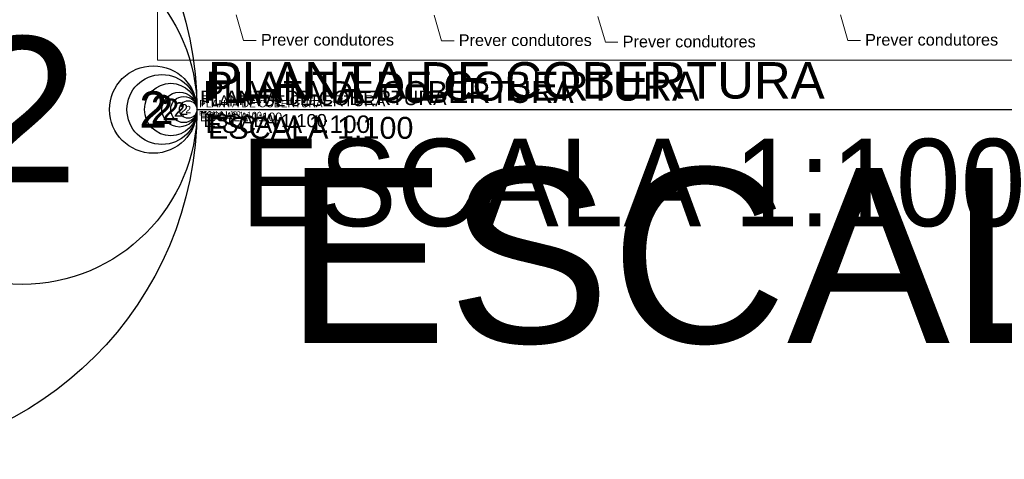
# Model space of a CAD drawing. Header units: millimetres. Extents: x -76 to 50459, y -22305 to 4164.
# Tile 39 of 85: x 4986 to 8362, y -358 to 1150. Entities that reach past the tile are written whole.
import ezdxf
from ezdxf.enums import TextEntityAlignment as Align
from ezdxf.xclip import XClip

# ---------------------------------------------------------------- set-up
doc = ezdxf.new("R2010")
doc.units = ezdxf.units.MM
for name, color, linetype in [('Rótulo.2D', 7, 'Continuous'), ('TEXTO', 7, 'Continuous'), ('TEXTO @ 0.1 (1)', 7, 'Continuous'), ('TEXTO @ 10 (1)', 7, 'Continuous'), ('TEXTO @ 10 (2)', 7, 'Continuous'), ('TEXTO @ 100', 7, 'Continuous'), ('TEXTO @ 15', 7, 'Continuous'), ('TEXTO @ 20 (1)', 7, 'Continuous'), ('TEXTO @ 200', 7, 'Continuous'), ('TEXTO @ 25', 7, 'Continuous'), ('TEXTO @ 5', 7, 'Continuous'), ('TEXTO @ 7.5', 7, 'Continuous')]:
    doc.layers.add(name, color=color, linetype=linetype)
doc.styles.add('3', font='arial.ttf', dxfattribs={"height": 3})
doc.styles.add('5', font='arial.ttf', dxfattribs={"height": 5})
doc.styles.add('GENERATED_STYLE_1', font='arial.ttf')

# ---------------------------------------------------------------- blocks, each defined once
blk = doc.blocks.new('Desenho_9_9', base_point=(-11.45, 294.2))
at = {"layer": 'Rótulo.2D', "color": 151, "linetype": 'Continuous', "lineweight": 0}
for p, q in [((877.62, 306.83), (878.9, 302.45)), ((911.54, 306.76), (912.82, 302.38)), ((939.64, 306.53), (940.93, 302.15)), ((981.22, 306.83), (982.5, 302.45)), ((878.9, 302.45), (881.06, 302.45)), ((912.82, 302.38), (914.97, 302.38)), ((982.5, 302.45), (984.65, 302.45)), ((940.93, 302.15), (943.08, 302.15))]:
    blk.add_line(p, q, dxfattribs=at)
at = {"layer": 'Rótulo.2D', "color": 5, "linetype": 'Continuous', "lineweight": 0, "char_height": 2, "attachment_point": 4, "style": 'GENERATED_STYLE_1'}
for insert in [(881.86, 302.55), (915.77, 302.48), (943.88, 302.24), (985.45, 302.55)]:
    blk.add_mtext('\\A1;Prever condutores', dxfattribs=dict(at, insert=insert))
blk = doc.blocks.new('SIMBOLO NOMENCLATURA')
at = {"linetype": 'Continuous'}
blk.add_line((0, 0), (250, 0), dxfattribs=at)
blk.add_circle((-30, 0), 30, dxfattribs=at)
blk = doc.blocks.new('*U162')
at = {"layer": 'TEXTO @ 0.1 (1)', "linetype": 'Continuous', "xscale": 0.02, "yscale": 0.02, "zscale": 0.02}
blk.add_blockref('SIMBOLO NOMENCLATURA', (5593.5, 841.7), dxfattribs=at)
at = {"layer": 'TEXTO @ 10 (1)', "linetype": 'Continuous', "xscale": 2, "yscale": 2, "zscale": 2}
blk.add_blockref('SIMBOLO NOMENCLATURA', (5593.5, 841.7), dxfattribs=at)
at = {"layer": 'TEXTO @ 10 (2)', "linetype": 'Continuous', "xscale": 2, "yscale": 2, "zscale": 2}
blk.add_blockref('SIMBOLO NOMENCLATURA', (5593.5, 841.7), dxfattribs=at)
at = {"layer": 'TEXTO @ 100', "linetype": 'Continuous', "xscale": 20, "yscale": 20, "zscale": 20}
blk.add_blockref('SIMBOLO NOMENCLATURA', (5593.5, 841.7), dxfattribs=at)
at = {"layer": 'TEXTO @ 15', "linetype": 'Continuous', "xscale": 3, "yscale": 3, "zscale": 3}
blk.add_blockref('SIMBOLO NOMENCLATURA', (5593.5, 841.7), dxfattribs=at)
at = {"layer": 'TEXTO @ 20 (1)', "linetype": 'Continuous', "xscale": 4, "yscale": 4, "zscale": 4}
blk.add_blockref('SIMBOLO NOMENCLATURA', (5593.5, 841.7), dxfattribs=at)
at = {"layer": 'TEXTO @ 200', "linetype": 'Continuous', "xscale": 40, "yscale": 40, "zscale": 40}
blk.add_blockref('SIMBOLO NOMENCLATURA', (5593.5, 841.7), dxfattribs=at)
at = {"layer": 'TEXTO @ 25', "linetype": 'Continuous', "xscale": 5, "yscale": 5, "zscale": 5}
blk.add_blockref('SIMBOLO NOMENCLATURA', (5593.5, 841.7), dxfattribs=at)
at = {"layer": 'TEXTO @ 5', "linetype": 'Continuous'}
blk.add_blockref('SIMBOLO NOMENCLATURA', (5593.5, 841.7), dxfattribs=at)
at = {"layer": 'TEXTO @ 7.5', "linetype": 'Continuous', "xscale": 1.5, "yscale": 1.5, "zscale": 1.5}
blk.add_blockref('SIMBOLO NOMENCLATURA', (5593.5, 841.7), dxfattribs=at)
blk = doc.blocks.new('*U163')
at = {"layer": 'TEXTO @ 0.1 (1)', "style": '5'}
blk.add_text('PLANTA DE COBERTURA', height=0.5, dxfattribs=at).set_placement((5593.7, 841.8))
at = {"layer": 'TEXTO @ 10 (1)', "style": '5'}
blk.add_text('PLANTA DE COBERTURA', height=50, dxfattribs=at).set_placement((5603.7, 856.8))
at = {"layer": 'TEXTO @ 15', "style": '5'}
blk.add_text('PLANTA DE COBERTURA', height=75, dxfattribs=at).set_placement((5616.2, 864.3))
at = {"layer": 'TEXTO @ 20 (1)', "style": '5'}
blk.add_text('PLANTA DE COBERTURA', height=100, dxfattribs=at).set_placement((5623.7, 871.8))
at = {"layer": 'TEXTO @ 25', "style": '5'}
blk.add_text('PLANTA DE COBERTURA', height=125, dxfattribs=at).set_placement((5631.2, 879.3))
at = {"layer": 'TEXTO @ 5', "style": '5'}
blk.add_text('PLANTA DE COBERTURA', height=25, dxfattribs=at).set_placement((5601.2, 849.3))
at = {"layer": 'TEXTO @ 7.5', "style": '5'}
blk.add_text('PLANTA DE COBERTURA', height=37.5, dxfattribs=at).set_placement((5605, 853))
blk = doc.blocks.new('*U164')
at = {"layer": 'TEXTO @ 0.1 (1)', "style": '3'}
blk.add_text('ESCALA 1:100', height=0.3, dxfattribs=at).set_placement((5593.7, 841.3))
at = {"layer": 'TEXTO @ 10 (1)', "style": '3'}
blk.add_text('ESCALA 1:100', height=30, dxfattribs=at).set_placement((5603.7, 801.3))
at = {"layer": 'TEXTO @ 100', "style": '3'}
blk.add_text('ESCALA 1:100', height=300, dxfattribs=at).set_placement((5743.7, 441.3))
at = {"layer": 'TEXTO @ 15', "style": '3'}
blk.add_text('ESCALA 1:100', height=45, dxfattribs=at).set_placement((5616.2, 781.3))
at = {"layer": 'TEXTO @ 20 (1)', "style": '3'}
blk.add_text('ESCALA 1:100', height=60, dxfattribs=at).set_placement((5623.7, 761.3))
at = {"layer": 'TEXTO @ 200', "style": '3'}
blk.add_text('ESCALA 1:100', height=600, dxfattribs=at).set_placement((5893.7, 41.3))
at = {"layer": 'TEXTO @ 25', "style": '3'}
blk.add_text('ESCALA 1:100', height=75, dxfattribs=at).set_placement((5631.2, 741.3))
at = {"layer": 'TEXTO @ 5', "style": '3'}
blk.add_text('ESCALA 1:100', height=15, dxfattribs=at).set_placement((5601.2, 821.3))
at = {"layer": 'TEXTO @ 7.5', "style": '3'}
blk.add_text('ESCALA 1:100', height=22.5, dxfattribs=at).set_placement((5605, 811.3))
blk = doc.blocks.new('*U165')
at = {"layer": 'TEXTO @ 0.1 (1)', "style": '5'}
blk.add_text('2', height=0.5, dxfattribs=at).set_placement((5592.9, 841.7), align=Align.MIDDLE_CENTER)
at = {"layer": 'TEXTO @ 10 (1)', "style": '5'}
blk.add_text('2', height=50, dxfattribs=at).set_placement((5533.5, 841.7), align=Align.MIDDLE_CENTER)
at = {"layer": 'TEXTO @ 100', "style": '5'}
blk.add_text('2', height=500, dxfattribs=at).set_placement((4993.5, 841.7), align=Align.MIDDLE_CENTER)
at = {"layer": 'TEXTO @ 15', "style": '5'}
blk.add_text('2', height=75, dxfattribs=at).set_placement((5503.5, 841.7), align=Align.MIDDLE_CENTER)
at = {"layer": 'TEXTO @ 20 (1)', "style": '5'}
blk.add_text('2', height=100, dxfattribs=at).set_placement((5473.5, 841.7), align=Align.MIDDLE_CENTER)
at = {"layer": 'TEXTO @ 200', "style": '5'}
blk.add_text('2', height=1000, dxfattribs=at).set_placement((4393.5, 841.7), align=Align.MIDDLE_CENTER)
at = {"layer": 'TEXTO @ 25', "style": '5'}
blk.add_text('2', height=125, dxfattribs=at).set_placement((5443.5, 841.7), align=Align.MIDDLE_CENTER)
at = {"layer": 'TEXTO @ 5', "style": '5'}
blk.add_text('2', height=25, dxfattribs=at).set_placement((5563.5, 841.7), align=Align.MIDDLE_CENTER)
at = {"layer": 'TEXTO @ 7.5', "style": '5'}
blk.add_text('2', height=37.5, dxfattribs=at).set_placement((5548.5, 841.7), align=Align.MIDDLE_CENTER)

msp = doc.modelspace()

# ---------------------------------------------------------------- block references
at = {"color": 7, "linetype": 'Continuous', "lineweight": 0}
ref = msp.add_blockref('Desenho_9_9', (-12053.3263, 913.7917), dxfattribs=dict(at, xscale=20, yscale=20, zscale=20))
XClip(ref).set_block_clipping_path([(864.1319898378, 299.081896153), (1018.0390310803, 446.1086724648)])
at = {"layer": 'TEXTO'}
for name in ['*U162', '*U165', '*U163', '*U164']:
    msp.add_blockref(name, (0, 0), dxfattribs=at)

doc.saveas('drawing.dxf')
